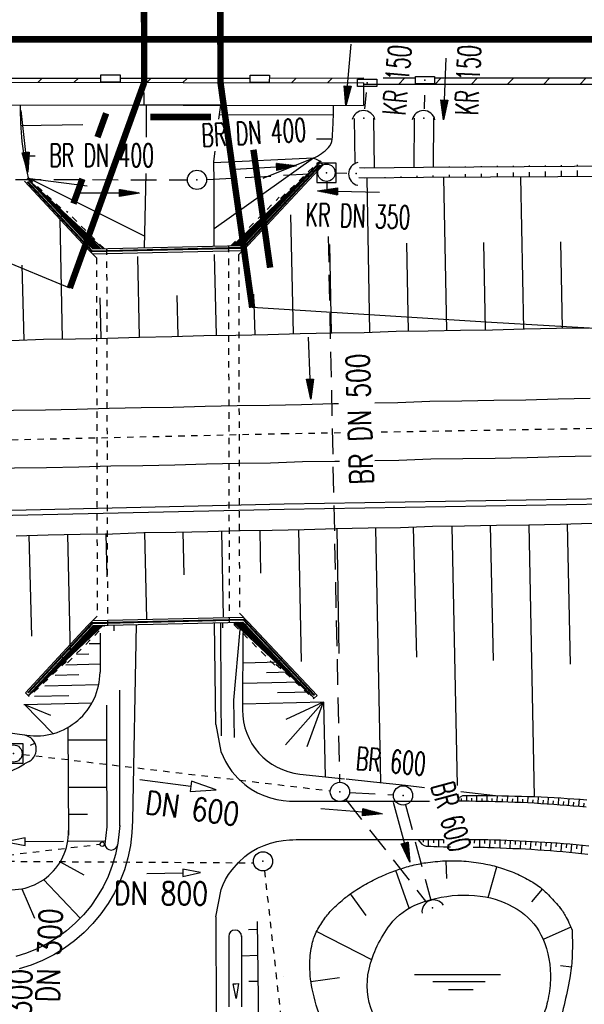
# Model space of a CAD drawing. Extents: x 0 to 1135, y 0 to 420.
# Tile 22 of 81: x 405 to 449, y 131 to 208. Entities that reach past the tile are written whole.
import ezdxf
from ezdxf.enums import TextEntityAlignment as Align

# ---------------------------------------------------------------- set-up
doc = ezdxf.new("R2010")
doc.units = 0
doc.header["$LTSCALE"] = 2
doc.header["$MEASUREMENT"] = 0
for name, pattern in [('ACAD_ISO02W100', [0.5, 0.25, -0.25]), ('ACAD_ISO03W100', [0.5, 0.25, -0.25]), ('ACAD_ISO10W100W', [0.5, 0.25, -0.25]), ('AUSGEZOGEN', [0]), ('GEMEINDE', [3.5, 2, -0.5, 0.5, -0.5]), ('GESTRICH-X2', [1.5, 1, -0.5]), ('GESTRICHELT', [0.75, 0.5, -0.25]), ('STRICHLINIEX2', [0.5, 0.25, -0.25])]:
    doc.linetypes.add(name, pattern=pattern)
doc.layers.get('0').update_dxf_attribs({"color": 8, "linetype": 'AUSGEZOGEN'})
for name, color, linetype in [('Bahnachse', 7, 'CONTINUOUS'), ('BAUWOTOP', 250, 'AUSGEZOGEN'), ('BAUWUTOP', 250, 'GESTRICHELT'), ('BOESCHG', 8, 'AUSGEZOGEN'), ('Böschungen', 15, 'CONTINUOUS'), ('DURCHL', 200, 'GESTRICH-X2'), ('FBRTOP', 8, 'AUSGEZOGEN'), ('GEMEINGRZ', 8, 'GEMEINDE'), ('Gleisachsen', 7, 'CONTINUOUS'), ('GRABEN', 8, 'AUSGEZOGEN'), ('GRENZL', 8, 'AUSGEZOGEN'), ('GRENZL-BAB', 7, 'AUSGEZOGEN'), ('GRENZP-BAB', 7, 'AUSGEZOGEN'), ('Kabelanlagen', 15, 'CONTINUOUS'), ('KANAL', 200, 'GESTRICH-X2'), ('MULDE', 8, 'AUSGEZOGEN'), ('PFEIL', 200, 'CONTINUOUS'), ('Rinne', 200, 'CONTINUOUS'), ('RRB', 4, 'AUSGEZOGEN'), ('SCHLITZRINNE', 200, 'AUSGEZOGEN'), ('SCHSYMBOL', 200, 'AUSGEZOGEN'), ('SIGNATUR', 8, 'AUSGEZOGEN'), ('STRASSE', 8, 'AUSGEZOGEN'), ('Strassen', 15, 'CONTINUOUS'), ('TEXTO', 200, 'CONTINUOUS'), ('TEXTU', 4, 'CONTINUOUS'), ('Tiefenentwaesserung_und_Sammell', 15, 'CONTINUOUS'), ('TUNNEL', 15, 'CONTINUOUS'), ('Wege', 15, 'CONTINUOUS')]:
    doc.layers.add(name, color=color, linetype=linetype)
doc.styles.add('ROMANS', font='romans.shx', dxfattribs={"width": 0.8})

# ---------------------------------------------------------------- blocks, each defined once
blk = doc.blocks.new('30S')
at = {"color": 0}
for p, q in [((-0.751, -0.583), (-0.751, 0)), ((-0.751, 0), (0.751, 0)), ((0.751, 0), (0.751, -0.583)), ((0.751, -0.583), (-0.751, -0.583))]:
    blk.add_line(p, q, dxfattribs=at)
blk.add_point((0, 0), dxfattribs=at)
blk = doc.blocks.new('30')
at = {"color": 0}
for p, q in [((-0.75, -0.29), (-0.75, 0.293)), ((-0.75, 0.293), (0.753, 0.293)), ((0.753, 0.293), (0.753, -0.29)), ((0.753, -0.29), (-0.75, -0.29))]:
    blk.add_line(p, q, dxfattribs=at)
blk.add_point((0, 0), dxfattribs=at)
blk = doc.blocks.new('42')
at = {"color": 0}
blk.add_arc((-0.025, -0.311), 0.91, 12.5363, 167.4637, dxfattribs=at)
blk.add_point((0, 0), dxfattribs=at)
blk = doc.blocks.new('GST')
at = {"color": 0}
blk.add_circle((0, 0), 0.75, dxfattribs=at)
blk.add_point((0, 0), dxfattribs=at)
blk = doc.blocks.new('10')
blk.add_blockref('GST', (0, 0))
blk = doc.blocks.new('20')
blk.add_lwpolyline([(-0.754, -0.751), (0.754, -0.751), (0.754, 0.75), (-0.754, 0.75)], close=True)
blk.add_circle((0, 0), 0.676)
blk.add_point((0, 0))
blk = doc.blocks.new('40')
at = {"color": 0}
blk.add_arc((0.025, 0.311), 0.91, 192.5363, 347.4637, dxfattribs=at)
blk.add_point((0, 0), dxfattribs=at)
blk = doc.blocks.new('WASSER2')
at = {"layer": 'TEXTU'}
for p, q in [((-3.34, 0.005), (3.358, 0.005)), ((-1.904, -0.538), (2.16, -0.538)), ((-0.701, -1.159), (1.239, -1.159))]:
    blk.add_line(p, q, dxfattribs=at)
blk = doc.blocks.new('PFEIL2')
at = {"color": 0}
for p, q in [((0.88, 0.002), (-2.401, -0.012)), ((0.881, -0.271), (0.879, 0.276)), ((0.879, 0.276), (2.429, 0.009)), ((0.911, 0.27), (0.879, 0.265)), ((0.965, 0.261), (0.879, 0.246)), ((1.019, 0.252), (0.879, 0.228)), ((1.073, 0.242), (0.879, 0.209)), ((1.127, 0.233), (0.879, 0.191)), ((1.181, 0.224), (0.879, 0.172)), ((1.235, 0.214), (0.879, 0.154)), ((1.289, 0.205), (0.879, 0.135)), ((1.343, 0.196), (0.879, 0.117)), ((1.397, 0.187), (0.879, 0.098)), ((1.451, 0.177), (0.879, 0.08)), ((1.505, 0.168), (0.879, 0.061)), ((1.559, 0.159), (0.88, 0.043)), ((1.613, 0.149), (0.88, 0.024)), ((1.668, 0.14), (0.88, 0.006)), ((1.722, 0.131), (0.88, -0.013)), ((1.776, 0.121), (0.88, -0.031)), ((1.83, 0.112), (0.88, -0.05)), ((1.884, 0.103), (0.88, -0.068)), ((1.938, 0.094), (0.88, -0.087)), ((1.992, 0.084), (0.88, -0.105)), ((2.046, 0.075), (0.88, -0.124)), ((2.1, 0.066), (0.88, -0.142)), ((2.154, 0.056), (0.88, -0.161)), ((2.208, 0.047), (0.88, -0.179)), ((2.262, 0.038), (0.881, -0.198)), ((2.316, 0.029), (0.881, -0.216)), ((2.37, 0.019), (0.881, -0.235)), ((2.424, 0.01), (0.881, -0.253)), ((2.429, 0.009), (0.881, -0.271))]:
    blk.add_line(p, q, dxfattribs=at)

msp = doc.modelspace()

# ---------------------------------------------------------------- hatches: boundary and pattern name
at = {"layer": 'Rinne'}
h = msp.add_hatch(dxfattribs=at)
h.set_pattern_fill('ANSI31', color=256, scale=10, angle=45, style=0)
edge = h.paths.add_edge_path()
edge.add_line((504.346, 196.464), (472.284, 196.03))
edge.add_line((472.284, 196.03), (452.447, 195.661))
edge.add_line((452.447, 195.661), (436.745, 195.58))
edge.add_line((436.745, 195.58), (432.138, 195.526))
edge.add_line((432.138, 195.526), (431.691, 195.55))
edge.add_line((464.413, 196.684), (452.438, 196.461))
edge.add_line((452.438, 196.461), (436.738, 196.38))
edge.add_line((436.738, 196.38), (432.155, 196.326))
edge.add_line((432.155, 196.326), (431.734, 196.349))
edge.add_line((504.335, 197.264), (472.271, 196.829))
edge.add_line((472.271, 196.829), (466.443, 196.721))
at = {"layer": 'SCHLITZRINNE'}
h = msp.add_hatch(dxfattribs=at)
h.set_pattern_fill('ANSI31', color=256, scale=16, style=0)
h.paths.add_polyline_path([(402.418, 203.325), (393.491, 203.323), (393.486, 203.122), (398.358, 202.999), (402.418, 202.991)])
h.paths.add_polyline_path([(414.94, 203.327), (413.067, 203.326), (413.067, 203.015), (414.941, 203.011)])
h.paths.add_polyline_path([(420.896, 203.328), (414.954, 203.327), (414.955, 203.011), (420.899, 203), (420.897, 203.016)])
h.paths.add_polyline_path([(423.208, 203.328), (420.912, 203.328), (420.913, 203), (423.207, 202.995)])
h.paths.add_polyline_path([(432.077, 203.329), (424.71, 203.328), (424.71, 202.993), (432.068, 202.979), (432.068, 202.882), (432.077, 202.882)])
h.paths.add_polyline_path([(436.101, 203.33), (433.58, 203.33), (433.58, 202.882), (436.101, 202.882)])
h.paths.add_polyline_path([(466.166, 203.335), (437.603, 203.33), (437.603, 202.882), (447.448, 202.882), (466.166, 202.882)])
h.paths.add_polyline_path([(499.869, 203.34), (467.669, 203.335), (467.669, 202.882), (499.877, 202.882)])
h.paths.add_polyline_path([(501.814, 203.341), (499.869, 203.34), (499.877, 202.882), (501.813, 202.882)])
h.paths.add_polyline_path([(505.342, 203.341), (501.814, 203.341), (501.813, 202.882), (505.35, 202.882)])
h.paths.add_polyline_path([(513.911, 203.343), (505.342, 203.341), (505.35, 202.882), (513.911, 202.882)])
h.paths.add_polyline_path([(580.072, 203.353), (515.414, 203.343), (515.414, 202.882), (575.521, 202.881), (580.072, 203.121)])
h = msp.add_hatch(dxfattribs=at)
h.set_pattern_fill('ANSI31', color=256, scale=16, style=0)
h.paths.add_polyline_path([(411.564, 203.326), (403.921, 203.325), (403.921, 202.989), (403.929, 202.989), (403.929, 203.032), (411.564, 203.018)])

# ---------------------------------------------------------------- linework, layer by layer
at = {"layer": 'Bahnachse', "linetype": 'ACAD_ISO10W100W'}
for points in [[(433.434, 175.726), (456.58, 176.117)], [(392.617, 174.844), (425.76, 175.596), (430.29, 175.673)]]:
    msp.add_lwpolyline(points, dxfattribs=at)
at = {"layer": 'BAUWOTOP'}
for p, q in [((403.929, 203.032), (432.068, 202.979)), ((432.068, 202.979), (432.065, 201.198)), ((403.926, 201.251), (432.065, 201.198))]:
    msp.add_line(p, q, dxfattribs=at)
at = {"layer": 'BAUWUTOP'}
for p, q in [((414.946, 201.23), (414.849, 239.474)), ((420.842, 239.485), (420.916, 201.237))]:
    msp.add_line(p, q, dxfattribs=at)
at = {"layer": 'BOESCHG'}
for p, q in [((429.712, 200.478), (420.821, 200.46)), ((405.308, 199.639), (410.171, 199.724)), ((429.616, 198.589), (428.397, 198.587)), ((405.556, 197.266), (406.433, 197.28)), ((428.152, 197.087), (420.38, 196.741)), ((428.152, 197.087), (420.411, 191.568)), ((428.152, 197.087), (424.196, 195.515)), ((405.857, 195.538), (410.505, 194.924)), ((405.891, 195.569), (414.994, 191.014)), ((438.55, 140.858), (438.495, 142.24)), ((435.626, 138.555), (434.582, 141.489)), ((441.785, 139.381), (442.453, 141.782)), ((445.199, 139.027), (446.015, 140.023)), ((432.257, 137.965), (431.036, 139.666)), ((448.23, 137.054), (446.061, 136.101)), ((432.695, 134.508), (428.394, 136.713)), ((447.428, 134.06), (448.276, 133.97)), ((430.189, 133.112), (427.959, 132.793))]:
    msp.add_line(p, q, dxfattribs=at)
for points in [[(428.152, 197.087, 0.086951), (429.317, 197.927, 0.17611), (429.616, 198.589, 0.007617), (429.69, 199.825, 0.008952), (429.718, 200.878, 0.001901), (429.719, 201.012, 0.001343), (429.719, 201.202)], [(428.803, 129.751, -0.04419), (428.056, 132.244, -0.056248), (427.87, 134.282, -0.050012), (428.052, 135.766, -0.068581), (428.435, 136.79, -0.031776), (429.037, 137.752, -0.040316), (429.616, 138.435, -0.02158), (430.492, 139.241, -0.027005), (431.251, 139.814, -0.022961), (432.368, 140.495, -0.022085), (433.589, 141.095, -0.019935), (434.707, 141.532, -0.020072), (435.849, 141.876, -0.030201), (437.085, 142.117, -0.024813), (438.612, 142.243, -0.029545), (440.069, 142.204, -0.028062), (441.588, 141.988, -0.027839), (442.892, 141.65, -0.029385), (444.083, 141.191, -0.032255), (445.259, 140.563, -0.038964), (446.149, 139.909, -0.027336), (446.496, 139.576, -0.010737), (447.309, 138.664, -0.05124), (447.793, 137.965, -0.034326), (448.326, 136.814)], [(448.326, 136.814, -0.023796), (448.325, 134.626, -0.033901), (448.148, 133.1, -0.025331), (447.139, 128.871, -0.092079)]]:
    msp.add_lwpolyline(points, format="xyb", dxfattribs=at)
at = {"layer": 'BOESCHG', "flags": 128}
msp.add_lwpolyline([(444.349, 138.254, -0.137881), (446.035, 136.164, -0.111585), (446.633, 132.92, -0.045866), (446.412, 131.248, -0.051993), (445.934, 129.838, -0.125256), (444.368, 127.902, -0.087861), (441.222, 126.319, -0.118047), (438.341, 126.158, -0.102246), (435.262, 127.398, -0.144335), (432.792, 130.345, -0.162277), (432.487, 133.769, -0.104677), (434.128, 137.243, -0.144272), (436.395, 138.911, -0.018781), (437.245, 139.183, -0.018796), (438.112, 139.391, -0.094694), (441.584, 139.42, -0.109889)], format="xyb", close=True, dxfattribs=at)
at = {"layer": 'Böschungen', "linetype": 'Continuous'}
for p, q in [((422.575, 191.163), (423.244, 191.255)), ((411.525, 160.008), (411.504, 156.956)), ((422.653, 160.067), (422.612, 154.023)), ((410.667, 159.196), (411.52, 159.217)), ((409.666, 158.372), (410.62, 158.395)), ((408.838, 157.551), (411.509, 157.617)), ((425.505, 157.747), (422.637, 157.676)), ((426.353, 156.967), (424.501, 156.922)), ((407.997, 156.73), (409.85, 156.776)), ((427.202, 156.188), (422.626, 156.075)), ((407.188, 155.91), (411.408, 156.014)), ((428.05, 155.408), (425.35, 155.342)), ((405.567, 154.45), (410.885, 154.58)), ((406.379, 155.09), (409.08, 155.156)), ((428.933, 154.63), (422.615, 154.475)), ((428.899, 154.629), (425.959, 151.296)), ((428.899, 154.629), (425.993, 153.274)), ((428.899, 154.629), (427.625, 151.13)), ((428.933, 154.63), (429.076, 148.808)), ((405.602, 154.451), (407.823, 152.168)), ((405.602, 154.451), (407.638, 153.62)), ((406.084, 151.262), (406.426, 151.419)), ((405.977, 150.003), (405.618, 149.799)), ((427.09, 149.016), (430.562, 148.652))]:
    msp.add_line(p, q, dxfattribs=at)
for points in [[(432.558, 183.531), (432.331, 195.528)], [(438.562, 183.633), (438.334, 195.588)], [(444.567, 183.735), (444.336, 195.619)], [(408.587, 182.972), (408.388, 192.302)], [(426.602, 183.378), (426.386, 192.674)], [(429.555, 183.455), (429.426, 190.36)], [(435.56, 183.557), (435.43, 190.462)], [(441.565, 183.709), (441.433, 190.514)], [(447.57, 183.811), (447.436, 190.566)], [(414.593, 183.124), (414.446, 189.425)], [(420.598, 183.276), (420.439, 189.572)], [(405.584, 182.896), (405.429, 188.752)], [(411.59, 183.048), (411.513, 186.199)], [(417.595, 183.2), (417.524, 186.378)], [(423.6, 183.302), (423.511, 186.473)], [(404.583, 182.871), (407.086, 182.959), (409.588, 182.997), (412.09, 183.036), (414.593, 183.124), (417.094, 183.162), (419.597, 183.25), (422.099, 183.289), (424.601, 183.327), (427.104, 183.415), (429.605, 183.454), (432.107, 183.492), (434.61, 183.58), (437.112, 183.619), (439.613, 183.657), (442.115, 183.695), (444.618, 183.783), (447.12, 183.822), (449.621, 183.86)], [(404.957, 167.607), (407.46, 167.695), (409.961, 167.733), (412.463, 167.772), (414.916, 167.861), (417.418, 167.9), (419.92, 167.938), (422.423, 168.026), (424.924, 168.064), (427.426, 168.103), (429.929, 168.191), (432.431, 168.229), (434.932, 168.268), (437.435, 168.356), (439.937, 168.394), (442.439, 168.432), (444.94, 168.471), (447.392, 168.51), (449.895, 168.599)], [(438.936, 168.369), (439.365, 148.11)], [(441.939, 168.445), (442.178, 157.886)], [(444.94, 168.471), (445.356, 147.245)], [(447.943, 168.547), (448.173, 157.588)], [(405.958, 167.632), (406.164, 159.775)], [(408.961, 167.708), (409.162, 158.447)], [(411.963, 167.784), (412.042, 164.422)], [(414.966, 167.86), (415.115, 161.133)], [(417.969, 167.936), (418.039, 164.571)], [(420.97, 167.962), (421.12, 161.28)], [(423.973, 168.038), (424.026, 164.695)], [(426.976, 168.114), (427.183, 157.788)], [(429.979, 168.19), (430.138, 158.433)], [(432.98, 168.216), (433.39, 148.35)], [(435.933, 168.293), (436.183, 158.134)], [(370.179, 157.117), (372.73, 156.799), (375.225, 156.537), (377.718, 156.225), (380.212, 155.964), (382.753, 155.551), (385.245, 155.189), (387.735, 154.778), (390.277, 154.415), (392.768, 154.003), (395.259, 153.642), (397.8, 153.229), (400.292, 152.867), (402.782, 152.456), (405.786, 152.043)], [(430.696, 148.638), (432.842, 148.413), (435.336, 148.152), (436.824, 147.966)], [(439.651, 147.649), (440.324, 147.578), (442.364, 147.327)]]:
    msp.add_lwpolyline(points, dxfattribs=at)
for centre, radius, start, end in [((406.504, 156.991), 5, 261.74356, 359.60649), ((427.612, 153.989), 5, 179.60649, 264.01248), ((405.434, 150.96), 1.1, 299.61175, 79.46364), ((399.441, 160.666), 12.5, 259.67845, 299.61175)]:
    msp.add_arc(centre, radius, start, end, dxfattribs=at)
at = {"layer": 'DURCHL'}
for p, q in [((432.152, 200.952), (432.277, 202.233)), ((436.809, 200.956), (436.842, 202.003)), ((429.909, 195.947), (430.747, 195.92)), ((430.679, 147.032), (436.967, 138.993))]:
    msp.add_line(p, q, dxfattribs=at)
at = {"layer": 'FBRTOP', "const_width": 0.5}
msp.add_lwpolyline([(25, 206.373), (447.448, 206.371), (747.448, 206.371), (922.448, 206.371), (950, 206.371)], dxfattribs=at)
at = {"layer": 'GEMEINGRZ', "const_width": 0.5}
for points in [[(411.979, 200.599), (411.306, 198.737)], [(420.162, 200.312), (415.429, 200.312)], [(424.769, 188.548), (423.473, 197.755)], [(410.128, 195.481), (409.429, 193.549)]]:
    msp.add_lwpolyline(points, dxfattribs=at)
at = {"layer": 'Gleisachsen', "linetype": 'Continuous'}
for points in [[(432.949, 177.999), (434.723, 178.026), (437.226, 178.114), (439.728, 178.152), (442.229, 178.191), (444.731, 178.229), (447.234, 178.317), (449.736, 178.356)], [(381.314, 176.856), (382.228, 176.87), (384.73, 176.909), (387.233, 176.997), (389.735, 177.035), (392.238, 177.123), (394.739, 177.162), (397.241, 177.2), (399.744, 177.288), (402.246, 177.327), (404.749, 177.415), (407.25, 177.453), (409.702, 177.493), (412.205, 177.581), (414.707, 177.619), (417.209, 177.658), (419.711, 177.746), (422.213, 177.784), (424.715, 177.823), (427.217, 177.861), (429.72, 177.949), (430.11, 177.955)], [(432.952, 173.494), (434.812, 173.522), (437.315, 173.61), (439.816, 173.649), (442.318, 173.687), (444.82, 173.725), (447.323, 173.814), (449.825, 173.852)], [(369.847, 171.965), (379.816, 172.328), (382.317, 172.367), (384.82, 172.455), (387.322, 172.493), (389.824, 172.532), (392.327, 172.62), (394.828, 172.658), (397.331, 172.747), (399.833, 172.785), (402.335, 172.823), (404.838, 172.911), (407.339, 172.95), (409.841, 172.988), (412.344, 173.076), (414.846, 173.115), (417.347, 173.153), (419.8, 173.242), (422.302, 173.281), (424.804, 173.319), (427.307, 173.407), (429.808, 173.446), (430.177, 173.451)]]:
    msp.add_lwpolyline(points, dxfattribs=at)
at = {"layer": 'GRABEN', "linetype": 'Continuous'}
msp.add_lwpolyline([(405.633, 152.043), (405.634, 152.043)], dxfattribs=at)
at = {"layer": 'GRENZL'}
msp.add_line((421.145, 201.241), (414.311, 201.241), dxfattribs=at)
at = {"layer": 'GRENZL-BAB'}
for p, q in [((409.147, 186.959), (402.945, 189.515)), ((442.039, 184.266), (423.371, 185.429)), ((500.28, 180.889), (442.039, 184.266))]:
    msp.add_line(p, q, dxfattribs=at)
at = {"layer": 'GRENZP-BAB', "const_width": 0.5}
for points in [[(414.955, 203.018), (414.812, 237.714)], [(420.897, 203.016), (420.816, 237.715)], [(414.955, 203.018), (414.311, 201.241)], [(420.897, 203.016), (421.145, 201.241)], [(414.312, 201.241), (409.147, 186.959)], [(423.371, 185.429), (421.145, 201.241)]]:
    msp.add_lwpolyline(points, dxfattribs=at)
at = {"layer": 'Kabelanlagen', "linetype": 'Continuous'}
for p, q in [((425.869, 170.097), (539.813, 172.022)), ((425.876, 169.697), (539.82, 171.622)), ((369.904, 168.827), (425.869, 170.097)), ((369.913, 168.427), (425.878, 169.697))]:
    msp.add_line(p, q, dxfattribs=at)
at = {"layer": 'KANAL'}
for p, q in [((432.152, 200.951), (432.277, 202.233)), ((436.809, 200.956), (436.842, 202.003)), ((404.905, 195.435), (418.313, 195.397)), ((419.825, 195.432), (428.424, 195.897)), ((429.186, 195.28), (429.201, 194.706)), ((429.909, 195.947), (430.747, 195.92)), ((429.298, 190.984), (430.192, 148.372)), ((430.965, 147.58), (434.391, 147.388)), ((435.331, 146.621), (437.296, 139.156))]:
    msp.add_line(p, q, dxfattribs=at)
at = {"layer": 'MULDE'}
for p, q in [((431.335, 200.205), (431.385, 196.766)), ((432.835, 200.227), (432.891, 196.335)), ((436.019, 200.216), (435.994, 196.371)), ((437.519, 200.207), (437.494, 196.384))]:
    msp.add_line(p, q, dxfattribs=at)
msp.add_lwpolyline([(428.77, 196.802), (428.152, 197.087)], dxfattribs=at)
msp.add_arc((427.931, 200.801), 22.653, 178.86803, 193.35478, dxfattribs=at)
at = {"layer": 'Rinne'}
for points in [[(504.346, 196.464), (472.284, 196.03), (452.447, 195.661), (436.745, 195.58), (432.138, 195.526), (431.691, 195.55)], [(464.413, 196.684), (452.438, 196.461), (436.738, 196.38), (432.155, 196.326), (431.734, 196.349)]]:
    msp.add_lwpolyline(points, dxfattribs=at)
at = {"layer": 'RRB'}
for points in [[(428.804, 129.751, -0.04419), (428.056, 132.244, -0.056248), (427.87, 134.282, -0.050012), (428.052, 135.766, -0.068581), (428.435, 136.79, -0.031776), (429.037, 137.752, -0.040316), (429.616, 138.435, -0.02158), (430.492, 139.241, -0.027005), (431.251, 139.814, -0.022961), (432.368, 140.495, -0.022085), (433.589, 141.094, -0.019935), (434.707, 141.532, -0.020072), (435.849, 141.876, -0.030201), (437.085, 142.117, -0.024813), (438.612, 142.243, -0.029545), (440.069, 142.204, -0.028062), (441.588, 141.988, -0.027839), (442.892, 141.65, -0.029385), (444.084, 141.191, -0.032255), (445.259, 140.562, -0.038964), (446.149, 139.909, -0.027336), (446.496, 139.576, -0.010737), (447.309, 138.664, -0.05124), (447.793, 137.964, -0.034326), (448.326, 136.814)], [(448.326, 136.814, -0.023796), (448.325, 134.626, -0.033901), (448.148, 133.099, -0.025331), (447.139, 128.871, -0.092079)]]:
    msp.add_lwpolyline(points, format="xyb", dxfattribs=at)
at = {"layer": 'SCHLITZRINNE'}
for points in [[(411.564, 203.326), (403.921, 203.325)], [(423.208, 203.328), (413.067, 203.326)], [(432.077, 203.329), (424.71, 203.328)], [(436.101, 203.33), (433.58, 203.33)], [(466.166, 203.335), (437.603, 203.33)], [(432.068, 202.882), (447.448, 202.882), (575.521, 202.881)]]:
    msp.add_lwpolyline(points, dxfattribs=at)
at = {"layer": 'STRASSE'}
for p, q in [((415.124, 198.745), (415.137, 201.23)), ((420.78, 200.128), (420.916, 201.237)), ((420.379, 196.843), (420.477, 197.651)), ((420.407, 195.256), (420.379, 196.843)), ((414.974, 190.107), (415.101, 195.895)), ((420.412, 190.23), (420.407, 195.256))]:
    msp.add_line(p, q, dxfattribs=at)
at = {"layer": 'Strassen', "linetype": 'Continuous'}
for p, q in [((414.324, 160.685), (414.031, 145.396)), ((420.902, 160.834), (420.926, 154.764)), ((422.405, 160.311), (421.926, 154.773)), ((413.01, 155.565), (413.032, 144.957)), ((420.926, 154.764), (420.953, 151.998)), ((421.926, 154.773), (421.954, 151.858)), ((412.009, 154.394), (412.018, 150.58)), ((408.989, 152.652), (409.032, 144.245)), ((409.035, 151.679), (412.035, 151.686)), ((412.018, 150.58), (412.031, 144.851)), ((409.024, 147.981), (412.024, 147.987)), ((409.028, 145.881), (410.528, 145.884)), ((409.033, 143.781), (411.914, 143.787)), ((423.757, 136.871), (423.092, 136.85)), ((421.544, 136.339), (421.551, 130.829)), ((422.542, 136.384), (422.551, 130.831)), ((423.823, 134.84), (422.544, 134.799)), ((423.864, 132.808), (423.12, 132.811))]:
    msp.add_line(p, q, dxfattribs=at)
at = {"layer": 'Strassen'}
msp.add_line((420.532, 152.882), (420.443, 160.824), dxfattribs=at)
at = {"layer": 'Strassen', "linetype": 'Continuous'}
for points in [[(420.545, 137.875), (420.552, 130.161), (420.553, 129.495), (420.554, 128.83), (420.556, 128.164), (420.558, 127.499), (420.56, 126.835), (420.563, 126.171), (420.566, 125.507), (420.57, 124.844), (420.575, 124.181), (420.581, 123.519), (420.587, 122.857), (420.594, 122.195), (420.603, 121.534), (420.613, 120.873), (420.624, 120.213), (420.636, 119.553), (420.649, 118.893), (420.664, 118.234), (420.681, 117.576), (420.699, 116.917), (420.719, 116.26), (420.722, 116.171)], [(423.84, 126.097), (423.872, 131.485), (423.794, 137.49)], [(423.84, 126.097), (423.872, 131.485), (423.794, 137.49)], [(425.843, 133.182), (425.843, 133.182), (425.843, 133.182), (425.843, 133.182), (425.843, 133.182), (425.843, 133.182), (425.843, 133.182), (425.843, 133.182), (425.843, 133.182), (425.843, 133.182), (425.843, 133.182), (425.843, 133.182), (425.843, 133.182), (425.843, 133.182), (425.843, 133.182), (425.843, 133.182), (425.843, 133.182), (425.843, 133.182), (425.843, 133.182), (425.843, 133.182), (425.843, 133.182), (425.843, 133.182), (425.843, 133.182), (425.843, 133.182), (425.843, 133.182), (425.843, 133.182), (425.843, 133.182), (425.843, 133.182), (425.843, 133.182), (425.843, 133.182), (425.843, 133.182), (425.843, 133.182), (425.843, 133.182), (425.843, 133.182), (425.843, 133.182), (425.843, 133.182), (425.843, 133.182), (425.843, 133.182), (425.843, 133.182), (425.843, 133.182), (425.843, 133.182), (425.843, 133.182), (425.843, 133.182), (425.843, 133.182), (425.843, 133.182), (425.843, 133.182), (425.843, 133.182), (425.843, 133.182), (425.843, 133.182), (425.843, 133.182), (425.843, 133.182), (425.843, 133.182), (425.843, 133.182), (425.843, 133.182), (425.843, 133.182), (425.843, 133.182), (425.843, 133.182), (425.843, 133.182), (425.843, 133.182), (425.843, 133.182), (425.843, 133.182), (425.843, 133.182), (425.843, 133.182), (425.843, 133.182), (425.843, 133.182), (425.843, 133.182), (425.843, 133.182), (425.843, 133.182), (425.843, 133.182), (425.843, 133.182), (425.843, 133.182), (425.843, 133.182), (425.843, 133.182), (425.843, 133.182), (425.843, 133.182), (425.843, 133.182), (425.843, 133.182), (425.843, 133.182), (425.843, 133.182), (425.843, 133.182), (425.843, 133.182), (425.843, 133.182), (425.843, 133.182), (425.843, 133.182), (425.843, 133.182), (425.843, 133.182), (425.843, 133.182), (425.843, 133.182), (425.843, 133.182), (425.843, 133.182), (425.843, 133.182), (425.843, 133.182), (425.843, 133.182), (425.843, 133.182), (425.843, 133.182), (425.843, 133.182), (425.843, 133.182), (425.843, 133.182), (425.843, 133.182), (425.843, 133.182), (425.843, 133.182), (425.843, 133.182), (425.843, 133.182), (425.843, 133.182), (425.843, 133.182), (425.843, 133.182), (425.843, 133.182), (425.843, 133.182), (425.843, 133.182), (425.843, 133.182), (425.843, 133.182), (425.843, 133.182), (425.843, 133.182), (425.843, 133.182), (425.843, 133.182), (425.843, 133.182), (425.843, 133.182), (425.843, 133.182), (425.843, 133.182), (425.843, 133.182), (425.843, 133.182), (425.843, 133.182), (425.843, 133.182), (425.843, 133.182), (425.843, 133.182), (425.843, 133.182), (425.843, 133.182), (425.843, 133.182), (425.843, 133.182), (425.843, 133.182), (425.843, 133.182), (425.843, 133.182), (425.843, 133.182), (425.843, 133.182), (425.843, 133.182), (425.843, 133.182), (425.843, 133.182), (425.843, 133.182), (425.843, 133.182), (425.843, 133.182), (425.843, 133.182), (425.843, 133.182), (425.843, 133.182), (425.843, 133.182), (425.843, 133.182), (425.843, 133.182), (425.843, 133.182), (425.843, 133.182), (425.843, 133.182), (425.843, 133.182), (425.843, 133.182), (425.843, 133.182), (425.843, 133.182), (425.843, 133.182), (425.843, 133.182), (425.843, 133.182), (425.843, 133.182), (425.843, 133.182), (425.843, 133.182), (425.843, 133.182), (425.843, 133.182), (425.843, 133.182), (425.843, 133.182), (425.843, 133.182), (425.843, 133.182), (425.843, 133.182), (425.843, 133.182), (425.843, 133.182), (425.843, 133.182), (425.843, 133.182), (425.843, 133.182), (425.843, 133.182), (425.843, 133.182), (425.843, 133.182), (425.843, 133.182), (425.843, 133.182), (425.843, 133.182), (425.843, 133.182), (425.843, 133.182), (425.843, 133.182), (425.843, 133.182), (425.843, 133.182), (425.843, 133.182), (425.843, 133.182), (425.843, 133.182), (425.843, 133.182), (425.843, 133.182), (425.843, 133.182), (425.843, 133.182), (425.843, 133.182), (425.843, 133.182), (425.843, 133.182)], [(422.101, 132.647), (422.312, 132.65), (422.135, 131.496), (421.891, 132.644), (422.101, 132.647)]]:
    msp.add_lwpolyline(points, dxfattribs=at)
msp.add_arc((422.044, 136.337), 0.5, 0.40199, 180.40199, dxfattribs=at)
at = {"layer": 'Tiefenentwaesserung_und_Sammell', "linetype": 'STRICHLINIEX2'}
for p, q in [((405.507, 150.551), (429.471, 147.701)), ((403.321, 142.21), (423.474, 142.085)), ((424.329, 141.459), (431.08, 80.998))]:
    msp.add_line(p, q, dxfattribs=at)
at = {"layer": 'Tiefenentwaesserung_und_Sammell', "linetype": 'Continuous'}
for points in [[(414.612, 148.592), (418.576, 148.058), (418.523, 147.661), (420.558, 147.79), (418.63, 148.454), (418.576, 148.058)], [(415.153, 141.261), (417.953, 141.299), (417.957, 141.019), (419.353, 141.318), (417.949, 141.579), (417.953, 141.299)]]:
    msp.add_lwpolyline(points, dxfattribs=at)
at = {"layer": 'TUNNEL', "linetype": 'ACAD_ISO02W100'}
for p, q in [((425.575, 193.955), (428.61, 196.838)), ((405.891, 195.569), (408.803, 192.85)), ((421.714, 190.26), (425.483, 194.046)), ((426.039, 193.493), (425.483, 194.046)), ((408.325, 192.369), (408.895, 192.942)), ((411.815, 190.035), (408.895, 192.942)), ((421.081, 160.421), (421.071, 160.838)), ((425.138, 157.511), (421.78, 160.854)), ((408.973, 157.709), (411.88, 160.629)), ((412.58, 160.645), (412.581, 160.199)), ((408.882, 157.799), (405.975, 155.074)), ((408.397, 158.282), (408.973, 157.709)), ((425.698, 158.073), (425.138, 157.511)), ((425.229, 157.602), (428.14, 154.88))]:
    msp.add_line(p, q, dxfattribs=at)
at = {"layer": 'TUNNEL', "linetype": 'Continuous'}
for p, q in [((428.683, 196.77), (428.61, 196.838)), ((421.824, 190.263), (428.673, 196.779)), ((422.166, 190.27), (428.16, 196.291)), ((428.635, 196.542), (422.642, 190.111)), ((428.679, 196.501), (422.669, 190.052)), ((428.683, 196.77), (422.843, 190.502)), ((428.903, 196.565), (423.059, 190.294)), ((428.683, 196.77), (428.903, 196.565)), ((410.523, 190.01), (405.598, 195.296)), ((410.739, 190.219), (405.818, 195.501)), ((411.718, 190.033), (405.83, 195.512)), ((410.923, 189.845), (405.866, 195.272)), ((422.267, 190.273), (427.92, 195.95)), ((410.898, 189.784), (405.822, 195.232)), ((411.284, 190.023), (406.272, 195.013)), ((411.381, 190.025), (406.44, 194.944)), ((422.065, 190.268), (426.289, 194.511)), ((422.368, 190.275), (426.475, 194.4)), ((411.187, 190.021), (407.543, 193.649)), ((411.478, 190.028), (407.96, 193.529)), ((411.09, 190.019), (408.814, 192.285)), ((422.469, 190.277), (425.03, 192.85)), ((411.575, 190.03), (409.717, 191.88)), ((421.964, 190.266), (423.78, 192.09)), ((410.993, 190.017), (410.085, 190.92)), ((422.57, 190.279), (423.586, 191.299)), ((411.216, 189.32), (410.523, 190.01)), ((410.527, 190.006), (410.739, 190.219)), ((410.943, 190.015), (410.739, 190.219)), ((411.044, 190.163), (410.84, 190.366)), ((422.669, 190.052), (410.898, 189.784)), ((410.92, 189.615), (422.648, 189.881)), ((422.642, 190.111), (410.923, 189.845)), ((410.943, 190.015), (422.622, 190.281)), ((422.316, 189.548), (423.059, 190.294)), ((422.622, 190.281), (422.843, 190.502)), ((423.055, 190.29), (422.843, 190.502)), ((423.071, 160.879), (422.378, 161.569)), ((405.905, 155.411), (410.923, 160.837)), ((405.949, 155.37), (410.95, 160.778)), ((410.535, 160.595), (411.279, 161.342)), ((410.923, 160.837), (422.696, 161.105)), ((410.947, 161.008), (422.674, 161.274)), ((410.95, 160.778), (422.67, 161.044)), ((410.972, 160.609), (422.651, 160.874)), ((421.918, 160.857), (428.202, 154.937)), ((423.37, 159.515), (422.02, 160.859)), ((425.699, 157.295), (422.117, 160.862)), ((427.55, 155.551), (422.214, 160.864)), ((427.545, 155.655), (422.311, 160.866)), ((426.285, 157.008), (422.408, 160.868)), ((424.921, 158.465), (422.505, 160.87)), ((423.557, 159.921), (422.602, 160.873)), ((422.856, 160.671), (422.651, 160.874)), ((428.164, 155.176), (422.67, 161.044)), ((428.208, 155.217), (422.696, 161.105)), ((423.067, 160.883), (422.856, 160.671)), ((428.213, 154.948), (422.856, 160.671)), ((428.432, 155.153), (423.071, 160.879)), ((405.681, 155.346), (410.535, 160.595)), ((405.901, 155.142), (410.752, 160.387)), ((411.755, 160.626), (405.912, 155.132)), ((406.215, 155.481), (411.327, 160.617)), ((406.766, 155.936), (411.428, 160.619)), ((407.506, 156.877), (411.226, 160.614)), ((408.311, 157.389), (411.53, 160.621)), ((408.797, 158.273), (411.125, 160.612)), ((410.05, 159.036), (411.631, 160.623)), ((410.088, 159.669), (411.024, 160.61)), ((410.539, 160.599), (410.752, 160.387)), ((410.752, 160.387), (410.972, 160.609)), ((405.681, 155.346), (405.901, 155.142)), ((427.755, 155.488), (427.682, 155.42)), ((405.901, 155.142), (405.975, 155.074)), ((428.213, 154.948), (428.14, 154.88)), ((428.432, 155.153), (428.213, 154.948))]:
    msp.add_line(p, q, dxfattribs=at)
at = {"layer": 'TUNNEL', "linetype": 'ACAD_ISO03W100'}
for p, q in [((412.015, 190.04), (412.08, 160.634)), ((421.514, 190.255), (421.58, 160.849)), ((411.216, 189.32), (411.279, 161.342)), ((422.316, 189.548), (422.378, 161.569))]:
    msp.add_line(p, q, dxfattribs=at)
at = {"layer": 'TUNNEL', "linetype": 'Continuous'}
for centre in [(428.657, 196.521), (405.927, 155.391), (428.186, 155.197)]:
    msp.add_circle(centre, 0.03, dxfattribs=at)
at = {"layer": 'Wege', "linetype": 'Continuous'}
for p, q in [((436.291, 146.906), (436.291, 146.906)), ((437.291, 146.907), (437.291, 146.907)), ((439.308, 146.912), (439.308, 146.931)), ((439.707, 146.911), (439.707, 147.102)), ((440.105, 146.91), (440.106, 147.348)), ((440.502, 146.908), (440.504, 147.118)), ((440.9, 146.904), (440.906, 147.337)), ((441.299, 146.899), (441.302, 147.117)), ((441.696, 146.892), (441.704, 147.333)), ((442.094, 146.884), (442.099, 147.107)), ((442.491, 146.874), (442.504, 147.326)), ((442.89, 146.863), (442.896, 147.091)), ((443.288, 146.85), (443.303, 147.312)), ((443.685, 146.835), (443.694, 147.069)), ((444.082, 146.819), (444.102, 147.292)), ((444.479, 146.801), (444.491, 147.041)), ((444.877, 146.782), (444.902, 147.267)), ((445.274, 146.761), (445.288, 147.006)), ((445.672, 146.739), (445.7, 147.235)), ((446.069, 146.715), (446.084, 146.966)), ((446.465, 146.689), (446.499, 147.198)), ((446.862, 146.662), (446.88, 146.92)), ((447.259, 146.634), (447.298, 147.155)), ((447.655, 146.603), (447.676, 146.867)), ((448.051, 146.572), (448.097, 147.106)), ((448.845, 146.504), (448.894, 147.052)), ((448.449, 146.539), (448.472, 146.809)), ((449.241, 146.467), (449.267, 146.745)), ((414.031, 145.396), (413.993, 144.417)), ((412.035, 144.889), (411.871, 143.538)), ((413.993, 144.417), (413.875, 143.445)), ((433.296, 143.901), (433.296, 143.901)), ((434.295, 143.903), (434.295, 143.903)), ((436.295, 143.906), (436.445, 143.711)), ((436.311, 143.906), (436.311, 143.885)), ((436.71, 143.907), (436.71, 143.689)), ((437.108, 143.907), (437.109, 143.381)), ((437.507, 143.908), (437.507, 143.638)), ((437.906, 143.908), (437.907, 143.341)), ((438.305, 143.909), (438.305, 143.618)), ((440.701, 143.906), (440.698, 143.608)), ((441.101, 143.902), (441.092, 143.306)), ((441.501, 143.895), (441.495, 143.595)), ((441.901, 143.888), (441.886, 143.284)), ((442.3, 143.878), (442.292, 143.574)), ((442.7, 143.867), (442.682, 143.253)), ((443.099, 143.854), (443.089, 143.546)), ((443.499, 143.84), (443.476, 143.222)), ((443.899, 143.824), (443.886, 143.514)), ((444.299, 143.806), (444.271, 143.186)), ((444.698, 143.787), (444.683, 143.476)), ((445.098, 143.766), (445.064, 143.144)), ((413.875, 143.445), (413.678, 142.485)), ((436.445, 143.711), (436.608, 143.543)), ((436.608, 143.543), (436.796, 143.43)), ((436.796, 143.43), (436.954, 143.392)), ((436.954, 143.392), (437.123, 143.381)), ((437.123, 143.381), (437.296, 143.378)), ((437.296, 143.378), (437.548, 143.366)), ((437.548, 143.366), (437.796, 143.348)), ((437.796, 143.348), (438.296, 143.326)), ((438.296, 143.326), (438.546, 143.323)), ((438.546, 143.323), (438.796, 143.321)), ((438.796, 143.321), (438.845, 143.321)), ((440.61, 143.306), (440.771, 143.311)), ((440.771, 143.311), (441.016, 143.308)), ((441.016, 143.308), (441.261, 143.3)), ((441.261, 143.3), (441.506, 143.294)), ((441.506, 143.294), (441.75, 143.288)), ((441.75, 143.288), (442.239, 143.271)), ((442.239, 143.271), (442.728, 143.251)), ((442.728, 143.251), (443.218, 143.232)), ((443.218, 143.232), (443.707, 143.212)), ((443.707, 143.212), (444.195, 143.189)), ((444.195, 143.189), (444.684, 143.165)), ((444.684, 143.165), (445.173, 143.138)), ((445.173, 143.138), (445.661, 143.11)), ((445.497, 143.744), (445.479, 143.432)), ((445.661, 143.11), (446.15, 143.078)), ((445.897, 143.72), (445.858, 143.097)), ((446.15, 143.078), (446.638, 143.042)), ((446.296, 143.694), (446.275, 143.382)), ((446.638, 143.042), (447.126, 143.002)), ((446.695, 143.667), (446.651, 143.041)), ((447.094, 143.638), (447.07, 143.323)), ((447.126, 143.002), (447.613, 142.958)), ((447.493, 143.607), (447.443, 142.974)), ((447.892, 143.575), (447.865, 143.255)), ((448.29, 143.541), (448.234, 142.897)), ((448.688, 143.506), (448.659, 143.181)), ((449.086, 143.469), (449.026, 142.814)), ((413.678, 142.485), (413.403, 141.545)), ((447.613, 142.958), (448.1, 142.911)), ((448.1, 142.911), (448.587, 142.861)), ((448.587, 142.861), (449.073, 142.809)), ((449.073, 142.809), (449.559, 142.754)), ((408.398, 142.161), (410.228, 141.139)), ((413.403, 141.545), (413.052, 140.63)), ((407.105, 140.778), (409.961, 137.768)), ((405.404, 140.059), (406.4, 137.766)), ((413.052, 140.63), (412.628, 139.747)), ((412.628, 139.747), (412.134, 138.902)), ((412.134, 138.902), (411.572, 138.099)), ((411.572, 138.099), (410.947, 137.345)), ((410.947, 137.345), (410.262, 136.645)), ((410.262, 136.645), (409.522, 136.003)), ((408.733, 135.423), (407.899, 134.91)), ((409.522, 136.003), (408.733, 135.423)), ((407.899, 134.91), (407.025, 134.466)), ((406.119, 134.095), (405.185, 133.799)), ((407.025, 134.466), (406.119, 134.095))]:
    msp.add_line(p, q, dxfattribs=at)
at = {"layer": 'Wege', "linetype": 'STRICHLINIEX2'}
msp.add_line((403.28, 142.562), (411.475, 143.537), dxfattribs=at)
at = {"layer": 'Wege', "linetype": 'Continuous'}
for points in [[(420.532, 152.882), (420.935, 150.776), (421.098, 150.372), (421.286, 149.981), (421.52, 149.591), (421.787, 149.222), (422.288, 148.656), (422.789, 148.207), (423.034, 148.018), (423.289, 147.843), (423.79, 147.557), (424.29, 147.329), (424.79, 147.154), (425.291, 147.025), (425.791, 146.942), (426.291, 146.899), (426.541, 146.893), (426.791, 146.891), (427.291, 146.892), (427.791, 146.893), (428.291, 146.894), (428.791, 146.894), (429.291, 146.895), (429.791, 146.896), (430.291, 146.897), (430.791, 146.897), (431.291, 146.898), (431.791, 146.899), (432.291, 146.9), (432.791, 146.901), (433.291, 146.901), (433.791, 146.902), (434.291, 146.903), (434.791, 146.904), (435.291, 146.904), (435.791, 146.905), (436.291, 146.906), (436.791, 146.907), (437.196, 146.907)], [(439.498, 146.911), (439.793, 146.911), (440.301, 146.91), (440.808, 146.906), (441.316, 146.899), (441.823, 146.89), (442.331, 146.879), (442.838, 146.864), (443.345, 146.848), (443.852, 146.829), (444.359, 146.807), (444.866, 146.783), (445.373, 146.756), (445.88, 146.727), (446.386, 146.695), (446.893, 146.66), (447.399, 146.623), (447.905, 146.584), (448.41, 146.542), (448.916, 146.497), (449.421, 146.45)], [(439.572, 147.202), (439.609, 147.235), (439.794, 147.329), (439.955, 147.352), (440.128, 147.347), (440.303, 147.333), (440.56, 147.329), (440.813, 147.336), (441.067, 147.337), (441.323, 147.335), (441.832, 147.333), (442.342, 147.328), (442.852, 147.32), (443.362, 147.311), (443.871, 147.298), (444.381, 147.284), (444.891, 147.267), (445.4, 147.248), (445.91, 147.226), (446.419, 147.202), (446.929, 147.176), (447.438, 147.147), (447.948, 147.116), (448.457, 147.082), (448.966, 147.047), (449.475, 147.008)], [(413.035, 145.001), (413, 144.538), (412.887, 143.606), (412.706, 142.726), (412.454, 141.865), (412.133, 141.026), (411.745, 140.217), (411.291, 139.442), (410.776, 138.706), (410.203, 138.015), (409.576, 137.373), (408.897, 136.785), (408.174, 136.254), (407.409, 135.783), (406.609, 135.376), (405.778, 135.036), (404.922, 134.765)], [(408.664, 143.735), (405.664, 143.723), (405.663, 144.023), (404.164, 143.718), (405.665, 143.423), (405.664, 143.723)], [(420.545, 137.875), (420.951, 139.989), (421.113, 140.393), (421.3, 140.785), (421.533, 141.176), (421.799, 141.546), (422.298, 142.113), (422.797, 142.564), (423.042, 142.753), (423.297, 142.929), (423.796, 143.217), (424.296, 143.446), (424.796, 143.623), (425.296, 143.753), (425.795, 143.838), (426.295, 143.882), (426.545, 143.889), (426.795, 143.891), (427.295, 143.892), (427.795, 143.893), (428.295, 143.894), (428.795, 143.894), (429.295, 143.895), (429.795, 143.896), (430.295, 143.897), (430.795, 143.897), (431.295, 143.898), (431.795, 143.899), (432.295, 143.9), (432.795, 143.901), (433.295, 143.901), (433.795, 143.902), (434.295, 143.903), (434.795, 143.904), (435.295, 143.904), (435.795, 143.905), (436.295, 143.906), (436.795, 143.907), (437.295, 143.907), (437.795, 143.908), (438.264, 143.909)], [(440.211, 143.91), (440.285, 143.91), (440.778, 143.906), (441.27, 143.9), (441.762, 143.891), (442.255, 143.88), (442.747, 143.866), (443.239, 143.85), (443.731, 143.831), (444.224, 143.81), (444.715, 143.786), (445.207, 143.76), (445.699, 143.732), (446.19, 143.701), (446.682, 143.668), (447.173, 143.632), (447.664, 143.594), (448.155, 143.553), (448.645, 143.51), (449.136, 143.464), (449.626, 143.416)], [(411.679, 143.387), (411.795, 143.421), (411.864, 143.499), (411.86, 143.592), (411.785, 143.663), (411.666, 143.687), (411.55, 143.653), (411.48, 143.575), (411.484, 143.483), (411.56, 143.411), (411.679, 143.387)]]:
    msp.add_lwpolyline(points, dxfattribs=at)
for centre, radius, start, end in [((404.54, 144.473), 4.498, 254.1642, 1.59994), ((412.375, 143.581), 0.506, 184.90224, 355.27194)]:
    msp.add_arc(centre, radius, start, end, dxfattribs=at)

# ---------------------------------------------------------------- block references
at = {"layer": 'PFEIL'}
for p, rotation in [((430.893, 203.609), 264.9200673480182), ((438.4, 202.513), 267.5081673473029), ((405.609, 198.42), 275.940667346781), ((424.399, 196.355), 3.131267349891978), ((412.15, 194.365), 359.942767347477), ((430.905, 194.488), 178.4703673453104), ((427.854, 180.721), 271.904087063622), ((435.03, 144.482), 285.3119792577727), ((431.11, 146.102), 355.0244060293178)]:
    msp.add_blockref('PFEIL2', p, dxfattribs=dict(at, rotation=rotation))
at = {"layer": 'RRB'}
msp.add_blockref('WASSER2', (439.377, 133.355), dxfattribs=at)
at = {"layer": 'SCHSYMBOL'}
for name, p, rotation in [('30S', (412.315, 203.021), 179.9217765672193), ('30S', (423.958, 202.994), 179.8695879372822), ('30', (432.33, 202.973), 359.9999956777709), ('30', (436.851, 203.179), 359.9999956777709), ('42', (432.085, 200.216), 359.9999956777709), ('42', (436.769, 200.211), 359.9999956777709), ('10', (419.065, 195.403), 359.9999956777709), ('20', (429.168, 195.955), 359.9999956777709), ('42', (431.49, 195.893), 89.99999567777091), ('20', (404.752, 150.617), 359.9999956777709), ('10', (430.217, 147.622), 359.9999956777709), ('10', (435.14, 147.346), 359.9999956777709), ('10', (424.215, 142.201), 359.9999956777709), ('40', (437.439, 138.575), 201.1033663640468)]:
    msp.add_blockref(name, p, dxfattribs=dict(at, rotation=rotation))
at = {"layer": 'SIGNATUR'}
for p, rotation in [((412.315, 203.021), 179.9217765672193), ((423.958, 202.994), 179.8695879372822)]:
    msp.add_blockref('30S', p, dxfattribs=dict(at, rotation=rotation))

# ---------------------------------------------------------------- texts
at = {"layer": 'TEXTO', "style": 'ROMANS'}
for s, rotation, width, p in [('KR 150', 84.92007, 0.6, (435.565, 203.114)), ('KR 150', 87.50817, 0.6, (441.105, 203.153)), ('BR DN 400', 3.13127, 0.6, (423.54, 198.196)), ('BR DN 400', 359.94277, 0.6, (411.62, 196.423)), ('KR DN 350', 358.47037, 0.6, (431.601, 191.686)), ('BR DN 500', 91.90409, 0.75, (432.652, 176.76)), ('BR 600', 355.02441, 0.6, (434.123, 149.12)), ('BR 600', 285.31198, 0.6, (438.035, 145.451))]:
    msp.add_text(s, height=1.8, rotation=rotation, dxfattribs=dict(at, width=width)).set_placement(p, align=Align.CENTER)
at = {"layer": 'Tiefenentwaesserung_und_Sammell', "linetype": 'Continuous', "style": 'ROMANS', "width": 0.8}
for s, rotation, oblique, p in [('DN 600', 352.3165, 0, (414.949, 145.936)), ('DN 800', 359.68433, 360, (412.58, 138.824))]:
    msp.add_text(s, height=1.8, rotation=rotation, dxfattribs=dict(at, oblique=oblique)).set_placement(p)
at = {"layer": 'Wege', "linetype": 'Continuous', "style": 'ROMANS', "oblique": 360, "width": 0.8}
for rotation, p in [(87.93378, (408.304, 131.157)), (88.93378, (406.054, 126.453))]:
    msp.add_text('DN 300', height=1.8, rotation=rotation, dxfattribs=at).set_placement(p)

doc.saveas('drawing.dxf')
